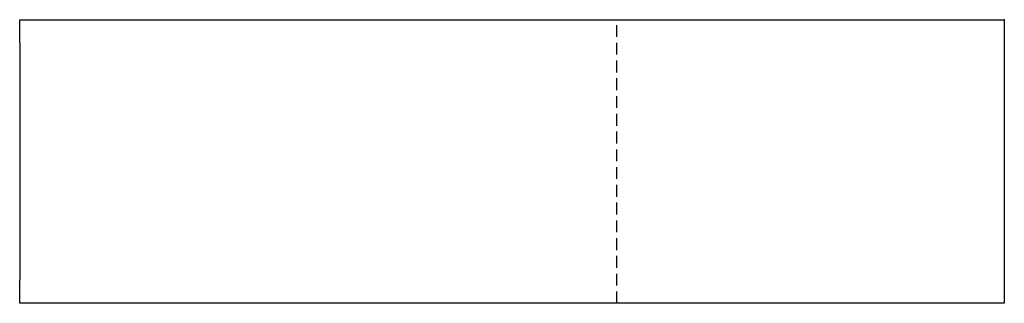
# Model space of a CAD drawing. Header units: millimetres. Extents: x 0 to 254, y 0 to 73.
import ezdxf

# ---------------------------------------------------------------- set-up
doc = ezdxf.new("R2010")
doc.units = ezdxf.units.MM
doc.header["$PDSIZE"] = -1
doc.linetypes.add('SLD-Kesik', pattern=[4.572, 3.048, -1.524])
doc.linetypes.add('SLD-Sürekli', pattern=[0])

msp = doc.modelspace()

# ---------------------------------------------------------------- linework, layer by layer
at = {"color": 7, "linetype": 'SLD-Sürekli', "lineweight": 25}
for p, q in [((0.4, 67.4), (0.4, 73.4)), ((0.4, 73.4), (253.63, 73.4)), ((253.63, 73.4), (253.63, 67.4)), ((0.4, 67.4), (0.4, 6.4)), ((253.63, 67.4), (253.63, 6.4)), ((0.4, 0.4), (0.4, 6.4)), ((253.63, 6.4), (253.63, 0.4)), ((253.63, 0.4), (0.4, 0.4))]:
    msp.add_line(p, q, dxfattribs=at)
at = {"color": 7, "linetype": 'SLD-Kesik'}
msp.add_line((154.01, 0.4), (154.01, 73.4), dxfattribs=at)
at = {"color": 7, "linetype": 'SLD-Sürekli'}
msp.add_point((253.63, 73.4), dxfattribs=at)

doc.saveas('drawing.dxf')
